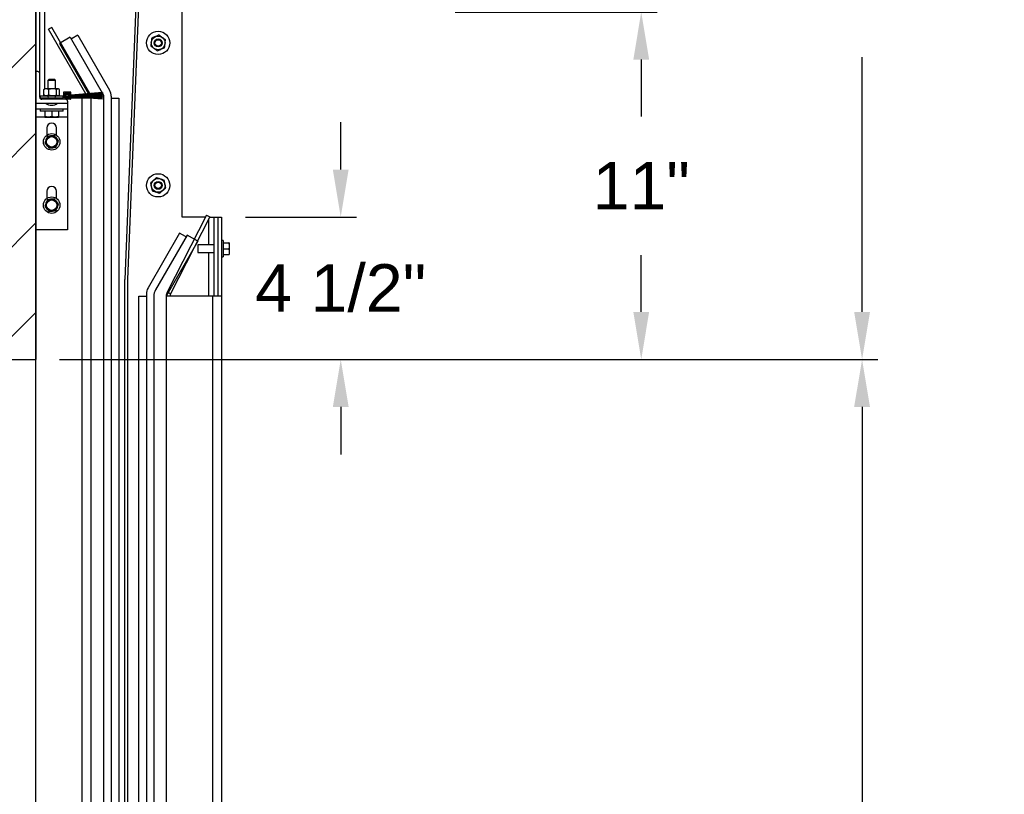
# Model space of a CAD drawing. Header units: inches. Extents: x 170 to 312, y 215 to 248.
# Tile 110 of 256: x 184.97 to 186.91, y 242.24 to 243.77. Entities that reach past the tile are written whole.
import ezdxf

# ---------------------------------------------------------------- set-up
doc = ezdxf.new("R2010")
doc.units = ezdxf.units.IN
doc.header["$LTSCALE"] = 0.25
doc.header["$MEASUREMENT"] = 0
doc.layers.add('ANNOTATIONS', color=1, linetype='Continuous')
doc.layers.add('STANDARD MOTOR LH', color=7, linetype='Continuous')
doc.styles.add('ARIAL', font='arial.ttf', dxfattribs={"height": 0.09375})
doc.dimstyles.new('STANDARD$0', dxfattribs={"dimtxt": 0.09375, "dimasz": 0.09375, "dimexe": 0.03125, "dimexo": 0.046875, "dimgap": 0.09, "dimtad": 0, "dimtih": 1, "dimtoh": 1, "dimdec": 4, "dimzin": 0, "dimdsep": 46, "dimtxsty": 'ARIAL', "dimcen": 0.09, "dimadec": 0, "dimazin": 0, "dimtfac": 1, "dimtdec": 4, "dimtofl": 0, "dimtmove": 0, "dimatfit": 1, "dimfxl": 1, "dimtolj": 1, "dimtzin": 0, "dimarcsym": 0})

# ---------------------------------------------------------------- blocks, each defined once
blk = doc.blocks.new('*D16')
at = {"layer": 'ANNOTATIONS', "color": 0, "lineweight": -2, "transparency": 16777216}
for p, q in [((185.8252, 243.7894), (186.2237, 243.7894)), ((186.1925, 243.6957), (186.1925, 243.5835)), ((186.1925, 243.1972), (186.1925, 243.3094)), ((185.044, 243.1034), (186.2237, 243.1034))]:
    blk.add_line(p, q, dxfattribs=at)
at = {"layer": 'ANNOTATIONS', "color": 0, "transparency": 16777216}
for points in [[(186.1769, 243.6957), (186.2081, 243.6957), (186.1925, 243.7894)], [(186.1769, 243.1972), (186.2081, 243.1972), (186.1925, 243.1034)]]:
    blk.add_solid(points, dxfattribs=at)
at = {"layer": 'defpoints', "color": 0, "transparency": 16777216}
for p in [(185.7783, 243.7894), (186.1925, 243.7894), (184.9971, 243.1034)]:
    blk.add_point(p, dxfattribs=at)
at = {"layer": 'ANNOTATIONS', "color": 0, "transparency": 16777216, "insert": (186.1925, 243.4464), "char_height": 0.09375, "attachment_point": 5, "style": 'ARIAL'}
blk.add_mtext('\\A1;11"', dxfattribs=at)
blk = doc.blocks.new('*D17')
at = {"layer": 'ANNOTATIONS', "color": 0, "lineweight": -2, "transparency": 16777216}
for p, q in [((185.5991, 243.4784), (185.5991, 243.5722)), ((185.4108, 243.3847), (185.6303, 243.3847)), ((185.044, 243.1034), (185.6303, 243.1034)), ((185.5991, 243.0097), (185.5991, 242.9159))]:
    blk.add_line(p, q, dxfattribs=at)
at = {"layer": 'ANNOTATIONS', "color": 0, "transparency": 16777216}
for points in [[(185.5835, 243.4784), (185.6147, 243.4784), (185.5991, 243.3847)], [(185.5835, 243.0097), (185.6147, 243.0097), (185.5991, 243.1034)]]:
    blk.add_solid(points, dxfattribs=at)
at = {"layer": 'defpoints', "color": 0, "transparency": 16777216}
for p in [(185.3639, 243.3847), (185.5991, 243.3847), (184.9971, 243.1034)]:
    blk.add_point(p, dxfattribs=at)
at = {"layer": 'ANNOTATIONS', "color": 0, "transparency": 16777216, "insert": (185.5991, 243.244), "char_height": 0.09375, "attachment_point": 5, "style": 'ARIAL'}
blk.add_mtext('\\A1;4 1/2"', dxfattribs=at)
blk = doc.blocks.new('*D28')
at = {"layer": 'ANNOTATIONS', "color": 0, "lineweight": -2, "transparency": 16777216}
for p, q in [((185.8252, 243.7894), (186.2237, 243.7894)), ((186.1925, 243.6957), (186.1925, 243.5833)), ((186.1925, 243.1972), (186.1925, 243.3096)), ((185.044, 243.1034), (186.2237, 243.1034))]:
    blk.add_line(p, q, dxfattribs=at)
at = {"layer": 'ANNOTATIONS', "color": 0, "transparency": 16777216}
for points in [[(186.1769, 243.6957), (186.2081, 243.6957), (186.1925, 243.7894)], [(186.1769, 243.1972), (186.2081, 243.1972), (186.1925, 243.1034)]]:
    blk.add_solid(points, dxfattribs=at)
at = {"layer": 'defpoints', "color": 0, "transparency": 16777216}
for p in [(185.7783, 243.7894), (186.1925, 243.7894), (184.9971, 243.1034)]:
    blk.add_point(p, dxfattribs=at)
at = {"layer": 'ANNOTATIONS', "color": 0, "transparency": 16777216, "insert": (186.1925, 243.4464), "char_height": 0.09375, "attachment_point": 5, "style": 'ARIAL'}
blk.add_mtext('\\A1;  ', dxfattribs=at)
blk = doc.blocks.new('*D29')
at = {"layer": 'ANNOTATIONS', "color": 0, "lineweight": -2, "transparency": 16777216}
for p, q in [((185.8252, 244.5736), (186.6598, 244.5736)), ((186.6286, 244.4799), (186.6286, 243.977)), ((186.6286, 243.1972), (186.6286, 243.7001)), ((185.044, 243.1034), (186.6598, 243.1034))]:
    blk.add_line(p, q, dxfattribs=at)
at = {"layer": 'ANNOTATIONS', "color": 0, "transparency": 16777216}
for points in [[(186.6129, 244.4799), (186.6442, 244.4799), (186.6286, 244.5736)], [(186.6129, 243.1972), (186.6442, 243.1972), (186.6286, 243.1034)]]:
    blk.add_solid(points, dxfattribs=at)
at = {"layer": 'defpoints', "color": 0, "transparency": 16777216}
for p in [(185.7783, 244.5736), (186.6286, 244.5736), (184.9971, 243.1034)]:
    blk.add_point(p, dxfattribs=at)
at = {"layer": 'ANNOTATIONS', "color": 0, "transparency": 16777216, "insert": (186.6286, 243.8385), "char_height": 0.09375, "attachment_point": 5, "style": 'ARIAL'}
blk.add_mtext('\\A1;27 1/2"', dxfattribs=at)
blk = doc.blocks.new('*D31')
at = {"layer": 'ANNOTATIONS', "color": 0, "lineweight": -2, "transparency": 16777216}
for p, q in [((185.044, 243.1034), (186.6598, 243.1034)), ((186.6286, 243.0097), (186.6286, 241.8209)), ((186.6286, 240.1972), (186.6286, 241.386)), ((185.5542, 240.1034), (186.6598, 240.1034))]:
    blk.add_line(p, q, dxfattribs=at)
at = {"layer": 'ANNOTATIONS', "color": 0, "transparency": 16777216}
for points in [[(186.6129, 243.0097), (186.6442, 243.0097), (186.6286, 243.1034)], [(186.6129, 240.1972), (186.6442, 240.1972), (186.6286, 240.1034)]]:
    blk.add_solid(points, dxfattribs=at)
at = {"layer": 'defpoints', "color": 0, "transparency": 16777216}
for p in [(184.9971, 243.1034), (186.6286, 243.1034), (185.5073, 240.1034)]:
    blk.add_point(p, dxfattribs=at)
at = {"layer": 'ANNOTATIONS', "color": 0, "transparency": 16777216, "insert": (186.6286, 241.6034), "char_height": 0.09375, "attachment_point": 5, "style": 'ARIAL'}
blk.add_mtext('\\A1;OPENING\\P HEIGHT', dxfattribs=at)

msp = doc.modelspace()

# ---------------------------------------------------------------- hatches: boundary and pattern name
at = {"layer": 'STANDARD MOTOR LH'}
h = msp.add_hatch(dxfattribs=at)
h.set_pattern_fill('ANSI31', color=256, style=0)
h.set_pattern_definition([(45, (-0.30635, -11.93381), (-0.08838835, 0.08838835), [])])
edge = h.paths.add_edge_path()
edge.add_line((184.48146, 245.71433), (184.48146, 243.10342))
edge.add_line((184.48146, 243.10342), (184.99708, 243.10342))
edge.add_line((184.99708, 245.71433), (184.99708, 243.10342))
edge = h.paths.add_edge_path()
edge.add_line((184.43507, 245.71433), (184.72217, 245.71433))
edge.add_line((184.72217, 245.71433), (184.72217, 245.64563))
edge.add_line((184.72217, 245.64563), (184.76059, 245.77899))
edge.add_line((184.76059, 245.77899), (184.76059, 245.71433))
edge.add_line((184.76059, 245.71433), (185.05578, 245.71433))
h = msp.add_hatch(dxfattribs=at)
h.set_pattern_fill('ANSI38', color=256, style=0)
h.set_pattern_definition([(45, (183.14701, 226.17275), (-0.08838835, 0.08838835), []), (135, (183.14701, 226.17275), (-0.265165, 0.08838835), [0.3125, -0.1875])])
edge = h.paths.add_edge_path(flags=0)
edge.add_arc((185.05458, 243.62835), 0.000313, 90, 180, ccw=False)
edge.add_line((185.05458, 243.62866), (185.06271, 243.62866))
edge.add_arc((185.06271, 243.62835), 0.000313, 0, 90, ccw=False)
edge.add_line((185.06302, 243.62835), (185.06302, 243.6271))
edge.add_arc((185.06333, 243.6271), 0.000313, 180, 270)
edge.add_line((185.06333, 243.62678), (185.06552, 243.62678))
edge.add_arc((185.06552, 243.6271), 0.000313, 270, 360)
edge.add_line((185.06583, 243.6271), (185.06583, 243.63116))
edge.add_arc((185.06552, 243.63116), 0.000313, 0, 90)
edge.add_line((185.06552, 243.63147), (185.05177, 243.63147))
edge.add_arc((185.05177, 243.63116), 0.000313, 90, 180)
edge.add_line((185.05146, 243.63116), (185.05146, 243.62022))
edge.add_arc((185.05115, 243.62022), 0.000313, 270, 360, ccw=False)
edge.add_line((185.05115, 243.61991), (185.01302, 243.61991))
edge.add_arc((185.01302, 243.6196), 0.000313, 90, 180)
edge.add_line((185.01271, 243.6196), (185.01271, 243.61741))
edge.add_arc((185.01302, 243.61741), 0.000313, 180, 270)
edge.add_line((185.01302, 243.6171), (185.06552, 243.6171))
edge.add_arc((185.06552, 243.61741), 0.000313, 270, 360)
edge.add_line((185.06583, 243.61741), (185.06583, 243.62147))
edge.add_arc((185.06552, 243.62147), 0.000313, 0, 90)
edge.add_line((185.06552, 243.62178), (185.06333, 243.62178))
edge.add_arc((185.06333, 243.62147), 0.000313, 90, 180)
edge.add_line((185.06302, 243.62147), (185.06302, 243.62022))
edge.add_arc((185.06271, 243.62022), 0.000313, 270, 360, ccw=False)
edge.add_line((185.06271, 243.61991), (185.05458, 243.61991))
edge.add_arc((185.05458, 243.62022), 0.000313, 180, 270, ccw=False)
edge.add_line((185.05427, 243.62022), (185.05427, 243.62835))

# ---------------------------------------------------------------- linework, layer by layer
at = {"layer": 'ANNOTATIONS', "transparency": 16777216}
msp.add_line((185.04396, 243.10342), (186.65982, 243.10342), dxfattribs=at)
at = {"layer": 'STANDARD MOTOR LH'}
for p, q in [((184.99708, 240.10342), (184.99708, 245.71433)), ((184.99708, 245.71433), (184.99708, 243.10342)), ((185.00452, 244.54092), (185.00452, 243.66955)), ((185.21013, 244.18164), (185.17293, 243.26117)), ((185.21505, 244.18145), (185.17785, 243.26117)), ((185.28608, 243.38467), (185.28608, 244.02442)), ((185.01496, 243.63797), (185.01496, 243.79092)), ((185.02833, 243.75916), (185.02189, 243.75544)), ((185.0956, 243.62777), (185.02189, 243.75544)), ((185.10384, 243.62838), (185.02833, 243.75916)), ((185.06507, 243.73949), (185.04396, 243.7273)), ((185.06507, 243.73949), (185.13083, 243.62558)), ((185.06858, 243.73691), (185.06706, 243.73604)), ((185.07994, 243.74348), (185.06858, 243.73691)), ((185.07994, 243.74348), (185.14244, 243.63522)), ((185.04396, 243.7273), (185.10119, 243.62818)), ((185.00099, 243.67178), (184.99708, 243.67178)), ((185.00489, 243.621), (185.00489, 243.66788)), ((185.01466, 243.63797), (185.01348, 243.6371)), ((185.042, 243.63797), (185.01466, 243.63797)), ((185.02238, 243.65613), (185.02052, 243.65427)), ((185.02052, 243.65427), (185.02052, 243.63797)), ((185.03614, 243.65427), (185.02052, 243.65427)), ((185.03429, 243.65613), (185.02238, 243.65613)), ((185.03614, 243.65427), (185.03429, 243.65613)), ((185.03614, 243.63797), (185.03614, 243.65427)), ((185.04319, 243.6371), (185.042, 243.63797)), ((185.00539, 243.62385), (185.00539, 243.61991)), ((185.00539, 243.62385), (185.05127, 243.62385)), ((185.00539, 243.61991), (185.05114, 243.61991)), ((185.00542, 243.61905), (185.01271, 243.61905)), ((185.01271, 243.63641), (185.01361, 243.63692)), ((185.01271, 243.62541), (185.01271, 243.63641)), ((185.01271, 243.62541), (185.01361, 243.6249)), ((185.01271, 243.6196), (185.01271, 243.61741)), ((185.01348, 243.62472), (185.01466, 243.62385)), ((185.03443, 243.62303), (185.02224, 243.62303)), ((185.02247, 243.62541), (185.02247, 243.63641)), ((185.0381, 243.62541), (185.0381, 243.63641)), ((185.042, 243.62385), (185.04319, 243.62472)), ((185.04396, 243.62541), (185.04396, 243.63641)), ((185.05127, 243.61993), (185.05127, 243.62385)), ((185.05146, 243.63116), (185.05146, 243.62022)), ((185.06552, 243.63147), (185.05177, 243.63147)), ((185.05427, 243.62835), (185.05427, 243.62019)), ((185.06271, 243.62866), (185.05458, 243.62866)), ((185.05458, 243.61991), (185.06271, 243.61991)), ((185.05521, 243.62797), (185.05521, 243.62019)), ((185.066, 243.62753), (185.0564, 243.62899)), ((185.0564, 243.61917), (185.066, 243.62063)), ((185.06615, 243.62846), (185.05654, 243.62992)), ((185.05654, 243.61824), (185.06615, 243.61971)), ((185.06445, 243.62456), (185.06026, 243.62591)), ((185.06026, 243.62228), (185.06445, 243.62364)), ((185.06055, 243.62647), (185.06465, 243.62515)), ((185.06465, 243.62304), (185.06055, 243.62172)), ((185.06058, 243.62653), (185.06467, 243.62521)), ((185.06467, 243.62298), (185.06058, 243.62166)), ((185.06469, 243.62527), (185.06061, 243.62659)), ((185.06061, 243.62161), (185.06469, 243.62292)), ((185.06064, 243.62664), (185.0647, 243.62533)), ((185.0647, 243.62286), (185.06064, 243.62155)), ((185.06472, 243.62539), (185.06067, 243.6267)), ((185.06067, 243.62149), (185.06472, 243.6228)), ((185.0607, 243.62676), (185.06474, 243.62545)), ((185.06474, 243.62274), (185.0607, 243.62144)), ((185.06476, 243.62551), (185.06072, 243.62681)), ((185.06072, 243.62138), (185.06476, 243.62268)), ((185.06075, 243.62687), (185.06478, 243.62557)), ((185.06478, 243.62262), (185.06075, 243.62132)), ((185.0648, 243.62563), (185.06078, 243.62693)), ((185.06078, 243.62127), (185.0648, 243.62257)), ((185.06081, 243.62698), (185.06482, 243.62569)), ((185.06482, 243.62251), (185.06081, 243.62121)), ((185.06484, 243.62575), (185.06084, 243.62704)), ((185.06084, 243.62115), (185.06484, 243.62245)), ((185.06302, 243.6271), (185.06302, 243.62835)), ((185.06302, 243.62022), (185.06302, 243.62147)), ((185.06552, 243.62678), (185.06333, 243.62678)), ((185.06333, 243.62178), (185.06552, 243.62178)), ((185.06583, 243.6271), (185.06583, 243.63116)), ((185.06583, 243.61741), (185.06583, 243.62147)), ((185.10646, 243.61905), (185.06583, 243.61905)), ((185.12864, 243.63022), (185.06599, 243.62557)), ((185.06599, 243.6255), (185.12864, 243.63013)), ((185.12864, 243.62901), (185.06599, 243.62544)), ((185.06599, 243.62538), (185.12864, 243.62891)), ((185.12864, 243.6278), (185.06599, 243.62532)), ((185.06599, 243.62525), (185.12864, 243.62771)), ((185.12864, 243.6266), (185.06599, 243.62519)), ((185.06599, 243.62513), (185.12864, 243.62651)), ((185.12864, 243.62541), (185.06599, 243.62506)), ((185.06599, 243.625), (185.12864, 243.62532)), ((185.06599, 243.62494), (185.12864, 243.62494)), ((185.12864, 243.62432), (185.06599, 243.62432)), ((185.06599, 243.62388), (185.12864, 243.62388)), ((185.12864, 243.62325), (185.06599, 243.62325)), ((185.12864, 243.62287), (185.06599, 243.62319)), ((185.06599, 243.62313), (185.12864, 243.62278)), ((185.12864, 243.62168), (185.06599, 243.62306)), ((185.06599, 243.623), (185.12864, 243.62159)), ((185.12864, 243.62048), (185.06599, 243.62294)), ((185.06599, 243.62288), (185.12864, 243.62039)), ((185.12864, 243.61928), (185.06599, 243.62281)), ((185.06599, 243.62275), (185.12864, 243.61919)), ((185.12864, 243.61806), (185.06599, 243.62269)), ((185.06599, 243.62263), (185.12864, 243.61797)), ((185.066, 243.62753), (185.06615, 243.62846)), ((185.06615, 243.61971), (185.066, 243.62063)), ((185.08858, 240.10342), (185.08858, 243.61905)), ((185.09596, 243.62715), (185.09565, 243.62769)), ((185.09632, 243.62652), (185.096, 243.62707)), ((185.09669, 243.62588), (185.09637, 243.62644)), ((185.09706, 243.62524), (185.09673, 243.62581)), ((185.09723, 243.62494), (185.09711, 243.62516)), ((185.09762, 243.62427), (185.09759, 243.62432)), ((185.09762, 243.62427), (185.0977, 243.62432)), ((185.09762, 243.62427), (185.09784, 243.62388)), ((185.09879, 243.62494), (185.09919, 243.62517)), ((185.09932, 243.62525), (185.10043, 243.62589)), ((185.10057, 243.62597), (185.10176, 243.62666)), ((185.10123, 243.6281), (185.1016, 243.62747)), ((185.10164, 243.62739), (185.10202, 243.62674)), ((185.1019, 243.62674), (185.10318, 243.62748)), ((185.10206, 243.62667), (185.10244, 243.62601)), ((185.10248, 243.62593), (185.10287, 243.62527)), ((185.10291, 243.62519), (185.10306, 243.62494)), ((185.10333, 243.62757), (185.10406, 243.62799)), ((185.10342, 243.62432), (185.10367, 243.62388)), ((185.10406, 243.62799), (185.10388, 243.6283)), ((185.10403, 243.62325), (185.10418, 243.623)), ((185.10406, 243.62799), (185.10427, 243.62762)), ((185.10423, 243.62292), (185.10463, 243.62221)), ((185.10468, 243.62213), (185.1051, 243.62141)), ((185.10514, 243.62132), (185.10557, 243.62058)), ((185.10562, 243.6205), (185.10606, 243.61973)), ((185.10566, 243.62432), (185.10579, 243.62388)), ((185.10611, 243.61965), (185.10646, 243.61905)), ((185.10646, 240.10342), (185.10646, 243.61905)), ((185.12757, 243.63124), (185.12814, 243.63018)), ((185.12864, 243.63022), (185.12864, 243.63013)), ((185.12864, 243.62901), (185.12864, 243.62891)), ((185.12864, 243.6278), (185.12864, 243.62771)), ((185.12864, 243.6266), (185.12864, 243.62651)), ((185.12864, 243.62541), (185.12864, 243.62532)), ((185.12864, 243.62494), (185.12864, 243.62432)), ((185.12864, 243.62388), (185.12864, 243.62325)), ((185.12864, 243.62287), (185.12864, 243.62278)), ((185.12864, 243.62168), (185.12864, 243.62159)), ((185.12864, 243.62048), (185.12864, 243.62039)), ((185.12864, 243.61928), (185.12864, 243.61919)), ((185.12864, 243.61806), (185.12864, 243.61797)), ((185.13083, 243.62558), (185.13083, 240.38476)), ((185.14571, 243.62303), (185.14571, 240.39977)), ((185.14571, 243.61905), (185.16069, 243.61905)), ((185.16069, 243.61905), (185.16069, 240.4628)), ((184.99708, 243.60928), (185.05958, 243.60928)), ((185.06552, 243.6171), (185.0088, 243.6171)), ((185.05958, 243.61319), (185.05958, 243.35928)), ((185.05958, 243.59757), (184.99708, 243.59757)), ((185.01465, 243.58194), (184.99708, 243.58194)), ((185.00539, 243.59757), (185.00539, 243.59363)), ((185.05127, 243.59363), (185.00539, 243.59363)), ((185.01465, 243.59363), (185.01465, 243.5831)), ((185.01465, 243.58188), (185.04202, 243.58188)), ((185.02833, 243.5831), (185.02149, 243.58188)), ((185.02833, 243.59363), (185.02833, 243.5831)), ((185.04202, 243.5831), (185.03518, 243.58188)), ((185.04202, 243.59363), (185.04202, 243.5831)), ((185.05958, 243.58194), (185.04202, 243.58194)), ((185.05127, 243.59363), (185.05127, 243.59757)), ((185.01857, 243.56046), (185.01857, 243.5461)), ((185.0381, 243.5461), (185.0381, 243.56046)), ((185.0335, 243.54562), (185.02679, 243.54473)), ((185.04175, 243.53489), (185.03762, 243.54025)), ((185.01492, 243.53133), (185.01904, 243.52597)), ((185.02317, 243.52061), (185.02987, 243.52149)), ((185.01857, 243.43546), (185.01857, 243.4211)), ((185.0381, 243.4211), (185.0381, 243.43546)), ((185.01492, 243.40633), (185.01904, 243.40097)), ((185.0335, 243.42062), (185.02679, 243.41973)), ((185.04175, 243.40989), (185.03762, 243.41525)), ((185.02317, 243.39561), (185.02987, 243.39649)), ((185.33397, 243.38864), (185.25647, 243.23654)), ((185.3406, 243.38527), (185.2631, 243.23316)), ((185.33195, 243.38467), (185.28608, 243.38467)), ((185.33397, 243.38864), (185.3406, 243.38527)), ((185.34029, 243.38467), (185.3639, 243.38467)), ((185.34902, 243.22842), (185.34902, 243.38467)), ((185.35646, 243.38467), (185.35646, 243.22842)), ((185.3639, 243.38467), (185.3639, 240.10342)), ((185.33858, 243.32999), (185.33858, 243.38132)), ((185.05958, 243.35928), (184.99708, 243.35928)), ((185.28104, 243.35285), (185.21854, 243.2446)), ((185.29591, 243.34886), (185.23341, 243.24061)), ((185.2924, 243.34629), (185.28104, 243.35285)), ((185.29392, 243.34541), (185.2924, 243.34629)), ((185.31702, 243.33668), (185.29591, 243.34886)), ((185.31702, 243.33668), (185.25452, 243.22842)), ((185.34902, 243.32999), (185.31702, 243.32999)), ((185.31702, 243.32999), (185.31702, 243.31436)), ((185.36702, 243.33842), (185.3639, 243.33842)), ((185.36702, 243.33842), (185.36702, 243.30592)), ((185.36702, 243.33389), (185.37785, 243.33389)), ((185.37785, 243.33389), (185.3789, 243.32803)), ((185.3789, 243.33389), (185.3789, 243.31046)), ((185.31702, 243.31436), (185.34902, 243.31436)), ((185.33858, 243.22842), (185.33858, 243.31436)), ((185.36702, 243.32217), (185.37785, 243.32217)), ((185.36702, 243.31046), (185.37785, 243.31046)), ((185.37785, 243.32217), (185.3789, 243.31632)), ((185.3639, 243.30592), (185.36702, 243.30592)), ((185.17293, 240.43146), (185.17293, 243.26117)), ((185.17785, 243.26117), (185.17785, 240.43146)), ((185.21527, 243.23241), (185.21527, 240.39053)), ((185.2631, 243.23316), (185.25647, 243.23654)), ((185.20026, 240.40301), (185.20026, 243.22842)), ((185.20026, 243.22842), (185.21527, 243.22842)), ((185.23015, 243.22842), (185.23015, 240.10342)), ((185.25452, 243.22842), (185.25452, 240.10342)), ((185.3639, 243.22842), (185.25452, 243.22842)), ((185.34602, 243.22842), (185.34602, 240.10342)), ((184.48146, 243.10342), (184.99708, 243.10342))]:
    msp.add_line(p, q, dxfattribs=at)
at = {"layer": 'STANDARD MOTOR LH', "flags": 128}
msp.add_lwpolyline([(185.09814, 243.62325), (185.09823, 243.62304), (185.09823, 243.62303)], dxfattribs=at)
at = {"layer": 'STANDARD MOTOR LH'}
for centre, radius in [((185.23858, 243.72842), 0.02294), ((185.23858, 243.72842), 0.01367), ((185.23858, 243.72842), 0.00781), ((185.23858, 243.72842), 0.00628), ((185.05884, 243.6241), 0.00228), ((185.02833, 243.53311), 0.01625), ((185.02833, 243.53311), 0.01172), ((185.02833, 243.53311), 0.01025), ((185.23858, 243.44717), 0.02294), ((185.23858, 243.44717), 0.01367), ((185.23858, 243.44717), 0.00781), ((185.23858, 243.44717), 0.00628), ((185.02833, 243.40811), 0.01625), ((185.02833, 243.40811), 0.01172), ((185.02833, 243.40811), 0.01025)]:
    msp.add_circle(centre, radius, dxfattribs=at)
for centre, radius, start, end in [((185.00099, 243.66788), 0.00391, 0, 90), ((185.0088, 243.621), 0.00391, 180, 270), ((185.01302, 243.6196), 0.000312, 90, 180), ((185.02224, 243.62147), 0.00156, 90, 270), ((185.03443, 243.62147), 0.00156, 270, 90), ((185.05115, 243.62022), 0.000312, 270, 0), ((185.05177, 243.63116), 0.000312, 90, 180), ((185.05624, 243.62797), 0.00197, 81.34879, 180), ((185.05458, 243.62835), 0.000313, 90, 180), ((185.05458, 243.62022), 0.000313, 180, 270), ((185.05624, 243.62019), 0.00197, 180, 278.65121), ((185.05624, 243.62797), 0.00103, 81.34879, 180), ((185.05624, 243.62019), 0.00103, 180, 278.65121), ((185.05884, 243.6241), 0.00356, 55.87014, 304.12986), ((185.05884, 243.6241), 0.00349, 55.72454, 304.27546), ((185.05884, 243.6241), 0.00343, 55.57496, 304.42504), ((185.05884, 243.6241), 0.00337, 55.4212, 304.5788), ((185.05884, 243.6241), 0.00331, 55.26307, 304.73693), ((185.05884, 243.6241), 0.00324, 55.10036, 304.89964), ((185.05884, 243.6241), 0.00318, 54.93284, 305.06716), ((185.05884, 243.6241), 0.00312, 54.76027, 305.23973), ((185.05884, 243.6241), 0.00306, 54.58238, 305.41762), ((185.05884, 243.6241), 0.00299, 54.39891, 305.60109), ((185.05884, 243.6241), 0.00293, 54.20956, 305.79044), ((185.05884, 243.6241), 0.00231, 51.90656, 308.09344), ((185.06271, 243.62835), 0.000313, 0, 90), ((185.06271, 243.62022), 0.000313, 270, 0), ((185.06333, 243.6271), 0.000312, 180, 270), ((185.06333, 243.62147), 0.000312, 90, 180), ((185.06599, 243.62932), 0.005, 252.10478, 270), ((185.06599, 243.61888), 0.005, 90, 107.89522), ((185.06599, 243.62932), 0.00437, 252.10478, 270), ((185.06599, 243.61888), 0.00437, 90, 107.89522), ((185.06599, 243.62932), 0.00431, 252.10478, 270), ((185.06599, 243.61888), 0.00431, 90, 107.89522), ((185.06599, 243.62932), 0.00425, 252.10478, 270), ((185.06599, 243.61888), 0.00425, 90, 107.89522), ((185.06599, 243.62932), 0.00419, 252.10478, 270), ((185.06599, 243.61888), 0.00419, 90, 107.89522), ((185.06599, 243.62932), 0.00413, 252.10478, 270), ((185.06599, 243.61888), 0.00413, 90, 107.89522), ((185.06599, 243.62932), 0.00406, 252.10478, 270), ((185.06599, 243.61888), 0.00406, 90, 107.89522), ((185.06599, 243.62932), 0.004, 252.10478, 270), ((185.06599, 243.61888), 0.004, 90, 107.89522), ((185.06599, 243.62932), 0.00394, 252.10478, 270), ((185.06599, 243.61888), 0.00394, 90, 107.89522), ((185.06599, 243.62932), 0.00388, 252.10478, 270), ((185.06599, 243.61888), 0.00388, 90, 107.89522), ((185.06599, 243.62932), 0.00381, 252.10478, 270), ((185.06599, 243.61888), 0.00381, 90, 107.89522), ((185.06599, 243.62932), 0.00375, 252.10478, 270), ((185.06599, 243.61888), 0.00375, 90, 107.89522), ((185.06552, 243.63116), 0.000312, 0, 90), ((185.06552, 243.6271), 0.000312, 270, 0), ((185.06552, 243.62147), 0.000312, 0, 90), ((185.12133, 243.62303), 0.02438, 0, 30), ((185.01302, 243.61741), 0.000312, 180, 270), ((185.02833, 243.62572), 0.02019, 234.51066, 305.48934), ((185.05568, 243.61319), 0.00391, 0, 90), ((185.06552, 243.61741), 0.000312, 270, 0), ((185.02833, 243.56046), 0.00977, 0, 180), ((185.02833, 243.43546), 0.00977, 0, 180), ((185.23965, 243.23241), 0.02438, 150, 180), ((185.25452, 243.22842), 0.02438, 150, 180), ((185.2724, 243.22842), 0.01788, 153, 180), ((185.2724, 243.22842), 0.01044, 153, 180)]:
    msp.add_arc(centre, radius, start, end, dxfattribs=at)
for points, knots in [([(185.22584, 243.73775), (185.22558, 243.73534), (185.2253, 243.73276), (185.22501, 243.73009), (185.22499, 243.7299)], [0, 0, 0, 0, 0.9320806, 1, 1, 1, 1]), ([(185.23307, 243.74093), (185.23092, 243.73999), (185.22845, 243.7389), (185.22614, 243.73788), (185.22584, 243.73775)], [0, 0, 0, 0, 0.87217297, 1, 1, 1, 1]), ([(185.24029, 243.74412), (185.23807, 243.74314), (185.23569, 243.74209), (185.23324, 243.74101), (185.23307, 243.74093)], [0, 0, 0, 0, 0.9320432, 1, 1, 1, 1]), ([(185.24666, 243.73946), (185.24625, 243.73976), (185.24407, 243.74135), (185.24198, 243.74288), (185.24029, 243.74412)], [0, 0, 0, 0, 0.1896129, 1, 1, 1, 1]), ([(185.25303, 243.73479), (185.25249, 243.73518), (185.25044, 243.73668), (185.24827, 243.73828), (185.24666, 243.73946)], [0, 0, 0, 0, 0.2620618, 1, 1, 1, 1]), ([(185.25217, 243.72694), (185.25243, 243.72928), (185.25272, 243.73196), (185.25299, 243.73447), (185.25303, 243.73479)], [0, 0, 0, 0, 0.87223048, 1, 1, 1, 1]), ([(185.22499, 243.7299), (185.22474, 243.72757), (185.22445, 243.72489), (185.22417, 243.72238), (185.22414, 243.72206)], [0, 0, 0, 0, 0.87223048, 1, 1, 1, 1]), ([(185.23051, 243.71739), (185.23009, 243.7177), (185.22792, 243.71929), (185.22583, 243.72082), (185.22414, 243.72206)], [0, 0, 0, 0, 0.1896129, 1, 1, 1, 1]), ([(185.23687, 243.71273), (185.23634, 243.71312), (185.23429, 243.71462), (185.23211, 243.71622), (185.23051, 243.71739)], [0, 0, 0, 0, 0.2620618, 1, 1, 1, 1]), ([(185.23687, 243.71273), (185.23909, 243.71371), (185.24147, 243.71476), (185.24393, 243.71584), (185.2441, 243.71591)], [0, 0, 0, 0, 0.9320432, 1, 1, 1, 1]), ([(185.2441, 243.71591), (185.24625, 243.71686), (185.24871, 243.71795), (185.25102, 243.71897), (185.25132, 243.7191)], [0, 0, 0, 0, 0.87217297, 1, 1, 1, 1]), ([(185.25132, 243.7191), (185.25158, 243.72151), (185.25187, 243.72409), (185.25215, 243.72676), (185.25217, 243.72694)], [0, 0, 0, 0, 0.93209631, 1, 1, 1, 1]), ([(185.01759, 243.63797), (185.01614, 243.63773), (185.01447, 243.63745), (185.01291, 243.63653), (185.01271, 243.63641)], [0, 0, 0, 0, 0.8722653, 1, 1, 1, 1]), ([(185.02247, 243.63641), (185.02098, 243.63715), (185.01937, 243.63795), (185.0177, 243.63797), (185.01759, 243.63797)], [0, 0, 0, 0, 0.9319629, 1, 1, 1, 1]), ([(185.03029, 243.63797), (185.02978, 243.63796), (185.02712, 243.6379), (185.02455, 243.63707), (185.02247, 243.63641)], [0, 0, 0, 0, 0.1896634, 1, 1, 1, 1]), ([(185.0381, 243.63641), (185.03744, 243.63665), (185.03493, 243.63755), (185.03226, 243.63779), (185.03029, 243.63797)], [0, 0, 0, 0, 0.2620882, 1, 1, 1, 1]), ([(185.04103, 243.63797), (185.04016, 243.63773), (185.03916, 243.63745), (185.03822, 243.63653), (185.0381, 243.63641)], [0, 0, 0, 0, 0.8721868, 1, 1, 1, 1]), ([(185.04396, 243.63641), (185.04306, 243.63715), (185.04209, 243.63795), (185.0411, 243.63797), (185.04103, 243.63797)], [0, 0, 0, 0, 0.9319538, 1, 1, 1, 1]), ([(185.01759, 243.62385), (185.01614, 243.62409), (185.01447, 243.62437), (185.01291, 243.62529), (185.01271, 243.62541)], [0, 0, 0, 0, 0.8722864, 1, 1, 1, 1]), ([(185.02247, 243.62541), (185.02098, 243.62467), (185.01937, 243.62387), (185.0177, 243.62385), (185.01759, 243.62385)], [0, 0, 0, 0, 0.9319639, 1, 1, 1, 1]), ([(185.03029, 243.62385), (185.02978, 243.62386), (185.02712, 243.62392), (185.02455, 243.62474), (185.02247, 243.62541)], [0, 0, 0, 0, 0.189661, 1, 1, 1, 1]), ([(185.0381, 243.62541), (185.03744, 243.62517), (185.03493, 243.62427), (185.03226, 243.62402), (185.03029, 243.62385)], [0, 0, 0, 0, 0.2620713, 1, 1, 1, 1]), ([(185.04103, 243.62385), (185.04016, 243.62409), (185.03916, 243.62437), (185.03822, 243.62529), (185.0381, 243.62541)], [0, 0, 0, 0, 0.8722079, 1, 1, 1, 1]), ([(185.04396, 243.62541), (185.04306, 243.62467), (185.04209, 243.62387), (185.0411, 243.62385), (185.04103, 243.62385)], [0, 0, 0, 0, 0.9319548, 1, 1, 1, 1]), ([(185.02149, 243.58188), (185.02133, 243.58188), (185.01902, 243.5819), (185.01675, 243.58252), (185.01465, 243.5831)], [0, 0, 0, 0, 0.070291, 1, 1, 1, 1]), ([(185.01465, 243.5831), (185.01465, 243.5826), (185.01465, 243.58195), (185.01465, 243.58189), (185.01465, 243.58188)], [0, 0, 0, 0, 0.7743083, 1, 1, 1, 1]), ([(185.03518, 243.58188), (185.03501, 243.58188), (185.0327, 243.5819), (185.03044, 243.58252), (185.02833, 243.5831)], [0, 0, 0, 0, 0.0702229, 1, 1, 1, 1]), ([(185.04202, 243.58188), (185.04202, 243.58189), (185.04202, 243.58195), (185.04202, 243.5826), (185.04202, 243.5831)], [0, 0, 0, 0, 0.2256917, 1, 1, 1, 1]), ([(185.02009, 243.54384), (185.01946, 243.54233), (185.01861, 243.54027), (185.01774, 243.53816), (185.0175, 243.53759)], [0, 0, 0, 0, 0.7314157, 1, 1, 1, 1]), ([(185.02679, 243.54473), (185.02663, 243.54471), (185.02437, 243.54441), (185.02215, 243.54411), (185.02009, 243.54384)], [0, 0, 0, 0, 0.0701498, 1, 1, 1, 1]), ([(185.03762, 243.54025), (185.03753, 243.54038), (185.03613, 243.54219), (185.03477, 243.54397), (185.0335, 243.54562)], [0, 0, 0, 0, 0.0701531, 1, 1, 1, 1]), ([(185.0175, 243.53759), (185.01685, 243.53601), (185.01598, 243.5339), (185.01514, 243.53186), (185.01492, 243.53133)], [0, 0, 0, 0, 0.7425237, 1, 1, 1, 1]), ([(185.01904, 243.52597), (185.01914, 243.52584), (185.02053, 243.52403), (185.0219, 243.52226), (185.02317, 243.52061)], [0, 0, 0, 0, 0.0701531, 1, 1, 1, 1]), ([(185.02987, 243.52149), (185.03003, 243.52152), (185.0323, 243.52182), (185.03452, 243.52211), (185.03658, 243.52238)], [0, 0, 0, 0, 0.07030765, 1, 1, 1, 1]), ([(185.03658, 243.52238), (185.0368, 243.52291), (185.03764, 243.52495), (185.03851, 243.52706), (185.03916, 243.52864)], [0, 0, 0, 0, 0.25749649, 1, 1, 1, 1]), ([(185.03916, 243.52864), (185.0394, 243.52921), (185.04027, 243.53132), (185.04112, 243.53338), (185.04175, 243.53489)], [0, 0, 0, 0, 0.2686593, 1, 1, 1, 1]), ([(185.23528, 243.46261), (185.23348, 243.46099), (185.23155, 243.45924), (185.22956, 243.45744), (185.22942, 243.45732)], [0, 0, 0, 0, 0.9319873, 1, 1, 1, 1]), ([(185.23528, 243.46261), (185.23591, 243.46241), (185.23833, 243.46163), (185.2409, 243.4608), (185.24279, 243.46018)], [0, 0, 0, 0, 0.2620197, 1, 1, 1, 1]), ([(185.22942, 243.45732), (185.22768, 243.45575), (185.22568, 243.45394), (185.2238, 243.45225), (185.22356, 243.45203)], [0, 0, 0, 0, 0.872301, 1, 1, 1, 1]), ([(185.22356, 243.45203), (185.22407, 243.44966), (185.22461, 243.44712), (185.22518, 243.44449), (185.22521, 243.44431)], [0, 0, 0, 0, 0.9319974, 1, 1, 1, 1]), ([(185.22521, 243.44431), (185.2257, 243.44202), (185.22627, 243.43938), (185.2268, 243.43691), (185.22687, 243.43659)], [0, 0, 0, 0, 0.8722188, 1, 1, 1, 1]), ([(185.24279, 243.46018), (185.24328, 243.46003), (185.24584, 243.4592), (185.2483, 243.4584), (185.2503, 243.45775)], [0, 0, 0, 0, 0.1896671, 1, 1, 1, 1]), ([(185.25195, 243.45003), (185.25146, 243.45233), (185.2509, 243.45497), (185.25037, 243.45744), (185.2503, 243.45775)], [0, 0, 0, 0, 0.87225283, 1, 1, 1, 1]), ([(185.2536, 243.44232), (185.2531, 243.44469), (185.25255, 243.44723), (185.25199, 243.44986), (185.25195, 243.45003)], [0, 0, 0, 0, 0.9320638, 1, 1, 1, 1]), ([(185.22687, 243.43659), (185.2275, 243.43639), (185.22991, 243.43561), (185.23248, 243.43478), (185.23438, 243.43417)], [0, 0, 0, 0, 0.2619982, 1, 1, 1, 1]), ([(185.23438, 243.43417), (185.23486, 243.43401), (185.23743, 243.43318), (185.23989, 243.43238), (185.24189, 243.43174)], [0, 0, 0, 0, 0.1896671, 1, 1, 1, 1]), ([(185.24189, 243.43174), (185.24369, 243.43336), (185.24562, 243.4351), (185.24761, 243.4369), (185.24774, 243.43703)], [0, 0, 0, 0, 0.9320881, 1, 1, 1, 1]), ([(185.24774, 243.43703), (185.24949, 243.4386), (185.25149, 243.44041), (185.25336, 243.4421), (185.2536, 243.44232)], [0, 0, 0, 0, 0.872301, 1, 1, 1, 1]), ([(185.0175, 243.41259), (185.01685, 243.41101), (185.01598, 243.4089), (185.01514, 243.40686), (185.01492, 243.40633)], [0, 0, 0, 0, 0.7424467, 1, 1, 1, 1]), ([(185.02009, 243.41884), (185.01946, 243.41733), (185.01861, 243.41527), (185.01774, 243.41316), (185.0175, 243.41259)], [0, 0, 0, 0, 0.73135796, 1, 1, 1, 1]), ([(185.02679, 243.41973), (185.02663, 243.41971), (185.02437, 243.41941), (185.02215, 243.41911), (185.02009, 243.41884)], [0, 0, 0, 0, 0.0701498, 1, 1, 1, 1]), ([(185.03762, 243.41525), (185.03753, 243.41538), (185.03613, 243.41719), (185.03477, 243.41897), (185.0335, 243.42062)], [0, 0, 0, 0, 0.0702209, 1, 1, 1, 1]), ([(185.03916, 243.40364), (185.0394, 243.40421), (185.04027, 243.40632), (185.04112, 243.40838), (185.04175, 243.40989)], [0, 0, 0, 0, 0.2685807, 1, 1, 1, 1]), ([(185.01904, 243.40097), (185.01914, 243.40084), (185.02053, 243.39903), (185.0219, 243.39726), (185.02317, 243.39561)], [0, 0, 0, 0, 0.0702209, 1, 1, 1, 1]), ([(185.02987, 243.39649), (185.03003, 243.39652), (185.0323, 243.39682), (185.03452, 243.39711), (185.03658, 243.39738)], [0, 0, 0, 0, 0.07030765, 1, 1, 1, 1]), ([(185.03658, 243.39738), (185.0368, 243.39791), (185.03764, 243.39995), (185.03851, 243.40206), (185.03916, 243.40364)], [0, 0, 0, 0, 0.2574763, 1, 1, 1, 1]), ([(185.3789, 243.33389), (185.37888, 243.33389), (185.37882, 243.33389), (185.37826, 243.33389), (185.37785, 243.33389)], [0, 0, 0, 0, 0.2687353, 1, 1, 1, 1]), ([(185.3789, 243.32803), (185.37889, 243.32789), (185.37888, 243.32592), (185.37834, 243.32398), (185.37785, 243.32217)], [0, 0, 0, 0, 0.0702074, 1, 1, 1, 1]), ([(185.3789, 243.31632), (185.37889, 243.31618), (185.37888, 243.3142), (185.37834, 243.31226), (185.37785, 243.31046)], [0, 0, 0, 0, 0.0702074, 1, 1, 1, 1]), ([(185.37785, 243.31046), (185.37826, 243.31046), (185.37882, 243.31046), (185.37888, 243.31046), (185.3789, 243.31046)], [0, 0, 0, 0, 0.7312647, 1, 1, 1, 1])]:
    msp.add_open_spline(points, degree=3, knots=knots, dxfattribs=at)

# ---------------------------------------------------------------- dimensions: what is measured, and where the dimension line sits
at = {"layer": 'ANNOTATIONS'}
for base, p2, text, picture, middle in [((186.62857, 244.57365), (185.77833, 244.57365), '27 1/2"', '*D29', (186.62857, 243.83854)), ((185.59909, 243.38467), (185.3639, 243.38467), '4 1/2"', '*D17', (185.59909, 243.24405))]:
    dim = msp.add_linear_dim(base=base, p1=(184.99708, 243.10342), p2=p2, angle=90, text=text, dimstyle='STANDARD$0', dxfattribs=at)
    dim.commit()
    dim.dimension.update_dxf_attribs({"geometry": picture, "text_midpoint": middle, "dimtype": 160})
for base, p1, p2, text, picture, middle in [((186.19249, 243.78945), (184.99708, 243.10342), (185.77833, 243.78945), '11"', '*D16', (186.19249, 243.44644)), ((186.19249, 243.78945), (184.99708, 243.10342), (185.77833, 243.78945), '  ', '*D28', (186.19249, 243.44644)), ((186.62857, 243.10342), (185.50734, 240.10342), (184.99708, 243.10342), 'OPENING\\P HEIGHT', '*D31', (186.62857, 241.60342))]:
    dim = msp.add_linear_dim(base=base, p1=p1, p2=p2, angle=90, text=text, dimstyle='STANDARD$0', dxfattribs=at)
    dim.commit()
    dim.dimension.update_dxf_attribs({"geometry": picture, "text_midpoint": middle})

doc.saveas('drawing.dxf')
